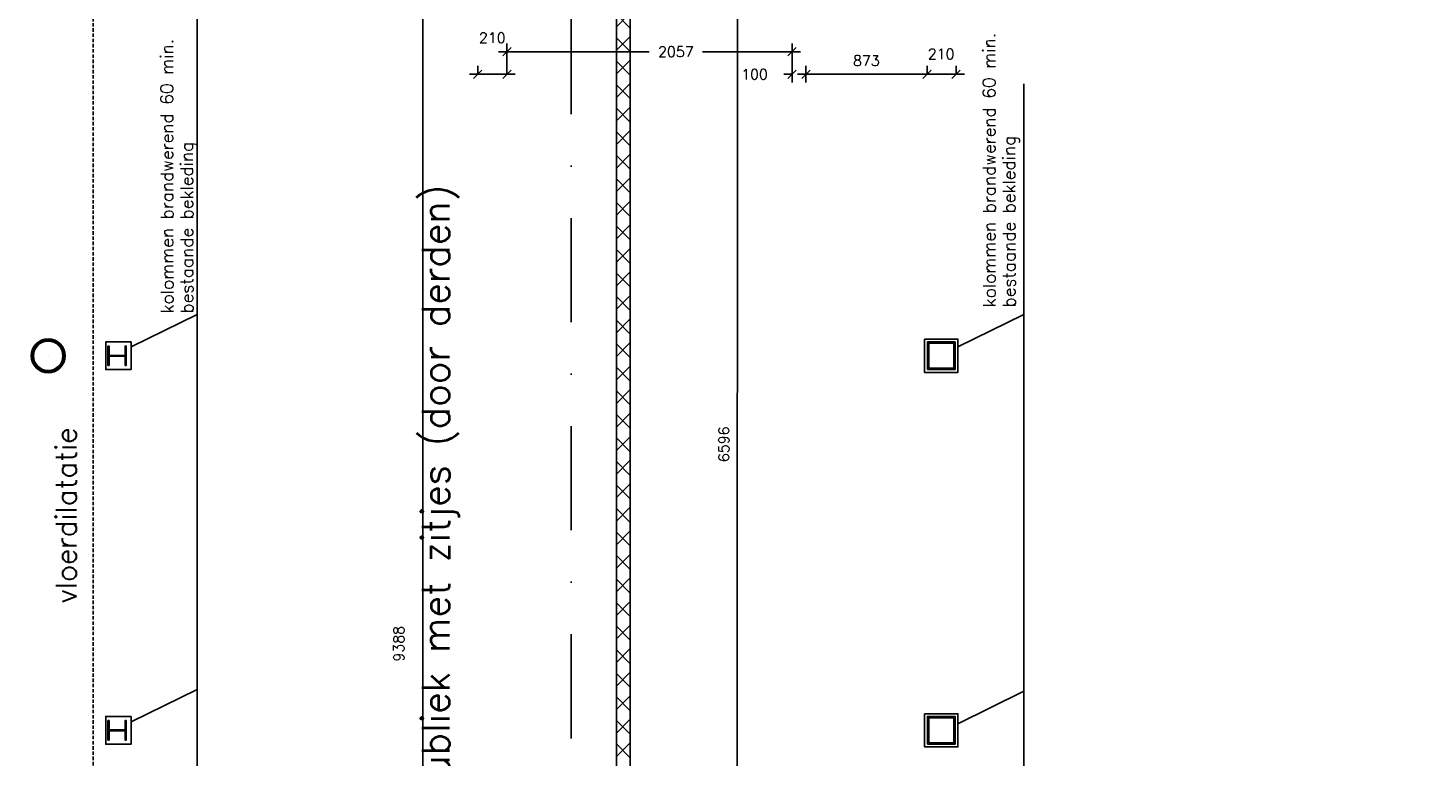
# Model space of a CAD drawing. Extents: x -29284 to 2055880, y -64816 to 121103.
# Tile 53 of 123: x 36184 to 46280, y 45055 to 50310. Entities that reach past the tile are written whole.
import ezdxf

# ---------------------------------------------------------------- set-up
doc = ezdxf.new("R2010")
doc.units = 0
doc.header["$LTSCALE"] = 50
doc.header["$MEASUREMENT"] = 0
doc.header["$PDMODE"] = 3
doc.header["$PDSIZE"] = 0.1
doc.linetypes.add('DASHDOT', pattern=[1, 0.5, -0.25, 0, -0.25])
doc.linetypes.add('HIDDENX2', pattern=[0.75, 0.5, -0.25])
doc.layers.get('0').update_dxf_attribs({"linetype": 'CONTINUOUS'})
doc.layers.get('DEFPOINTS').update_dxf_attribs({"linetype": 'CONTINUOUS'})
for name, color, linetype in [('_BESTAAND_ONGEIJZIGD', 8, 'CONTINUOUS'), ('_BESTAAND_ONGEWIJZIGD', 8, 'CONTINUOUS'), ('_BRANDCOMPART', 6, 'DASHDOT'), ('A--A22--_F123-', 9, 'CONTINUOUS'), ('A--A28--_F-2--', 7, 'CONTINUOUS'), ('A--L21--', 3, 'CONTINUOUS'), ('A--L22--_F-2--', 7, 'CONTINUOUS'), ('A--L22A1_BINNENWAND', 1, 'CONTINUOUS'), ('A--L28--', 7, 'CONTINUOUS'), ('A--L28--_F-2--', 7, 'CONTINUOUS'), ('A--L35A2_PLAFONDS', 1, 'HIDDENX2'), ('A--M$1A-_F123-', 1, 'CONTINUOUS'), ('A--T$1A-18_TEKST', 1, 'CONTINUOUS'), ('A--T$1A-25_TEKST', 2, 'CONTINUOUS'), ('A--T$1A-_F123-_25MM', 3, 'CONTINUOUS'), ('TEKST_KOZIJNMERK', 2, 'CONTINUOUS'), ('X--LR---_CP', 7, 'CONTINUOUS')]:
    doc.layers.add(name, color=color, linetype=linetype)
doc.layers.add('bruto vloeroppervlak', color=3, linetype='CONTINUOUS', plot=False)
doc.styles.add('ALFA-0_25', font='ROMANS')
doc.styles.add('B-01', font='SIMPLEX.SHX', dxfattribs={"width": 0.8, "height": 4.5})
doc.styles.add('HIEMSTRA', font='romans.shx')
doc.dimstyles.new('1op2', dxfattribs={"dimscale": 30, "dimtxt": 2.5, "dimasz": 2, "dimexe": 2, "dimexo": 0, "dimgap": 2, "dimtad": 1, "dimdec": 0, "dimzin": 0, "dimdsep": 46, "dimtxsty": 'HIEMSTRA', "dimblk1": 'OBLIQUE', "dimblk2": 'OBLIQUE', "dimsah": 1, "dimcen": -3, "dimdle": 2, "dimclrd": 2, "dimclre": 2, "dimclrt": 3, "dimadec": 0, "dimazin": 0, "dimtfac": 1, "dimtdec": 0, "dimtofl": 0, "dimtmove": 2, "dimatfit": 3, "dimldrblk": 'OBLIQUE', "dimfxl": 1, "dimtvp": 0.833333, "dimtolj": 1, "dimtzin": 0, "dimarcsym": 0})
doc.dimstyles.new('STANDARD$0', dxfattribs={"dimscale": 30, "dimtxt": 2.5, "dimasz": 2, "dimexe": 2, "dimexo": 0, "dimgap": 2, "dimtad": 1, "dimdec": 0, "dimzin": 0, "dimdsep": 46, "dimtxsty": 'ALFA-0_25', "dimblk1": 'OBLIQUE', "dimblk2": 'OBLIQUE', "dimsah": 1, "dimcen": -3, "dimdle": 2, "dimclrd": 1, "dimclre": 1, "dimclrt": 2, "dimadec": 0, "dimazin": 0, "dimtfac": 0.666667, "dimtofl": 0, "dimtmove": 2, "dimatfit": 3, "dimldrblk": 'OBLIQUE', "dimfxl": 1, "dimtvp": 0.833333, "dimtolj": 1, "dimtzin": 0, "dimarcsym": 0})

# ---------------------------------------------------------------- blocks, each defined once
blk = doc.blocks.new('*U1424')
at = {"layer": 'A--A22--_F123-', "linetype": 'Continuous'}
h = blk.add_hatch(dxfattribs=at)
h.set_pattern_fill('ALFAKRS', color=256, scale=120, style=0)
h.set_pattern_definition([(45, (-40477.05, -41446.86), (-84.85281, 84.85281), []), (135, (-40477.05, -41446.86), (-84.85281, -84.85281), [])])
h.paths.add_polyline_path([(0, 0), (-50, 0), (-50, 9160), (0, 9160), (50, 9160), (50, 0)])
at = {"layer": 'A--L22--_F-2--', "color": 2, "linetype": 'Continuous'}
for points in [[(-50, 0), (-50, 0), (-50, 9160), (0, 9160)], [(50, 0), (50, 0), (50, 9160), (0, 9160)]]:
    blk.add_lwpolyline(points, dxfattribs=at)
blk = doc.blocks.new('Q020873-')
at = {"layer": 'A--A28--_F-2--', "color": 3}
for points in [[(-75, 75), (-86, 86), (-41, 98), (-47, 113)], [(-41, 98), (-47, 113), (0, 106), (0, 122)], [(0, 106), (0, 122), (41, 98), (47, 113)], [(41, 98), (47, 113), (75, 75), (86, 86)], [(-106, 0), (-122, 0), (-98, 41), (-113, 47)], [(-98, -41), (-113, -47), (-106, 0), (-122, 0)], [(-98, 41), (-113, 47), (-75, 75), (-86, 86)], [(75, 75), (86, 86), (98, 41), (113, 47)], [(98, 41), (113, 47), (106, 0), (122, 0)], [(106, 0), (122, 0), (98, -41), (113, -47)], [(-75, -75), (-86, -86), (-98, -41), (-113, -47)], [(-41, -98), (-47, -113), (-75, -75), (-86, -86)], [(0, -106), (0, -122), (-41, -98), (-47, -113)], [(41, -98), (47, -113), (0, -106), (0, -122)], [(75, -75), (86, -86), (41, -98), (47, -113)], [(98, -41), (113, -47), (75, -75), (86, -86)]]:
    blk.add_solid(points, dxfattribs=at)
at = {"layer": 'A--L28--_F-2--', "color": 3, "linetype": 'Continuous'}
blk.add_lwpolyline([(0, 122, 1), (0, -122, 1), (0, 122), (0, 106, -1), (0, -106, -1), (0, 106)], format="xyb", close=True, dxfattribs=at)
at = {"layer": 'X--LR---_CP', "color": 4, "linetype": 'Continuous'}
blk.add_point((0, 0), dxfattribs=at)
blk = doc.blocks.new('_OBLIQUE')
at = {"color": 0, "linetype": 'ByBlock'}
blk.add_line((-0.5, -0.5), (0.5, 0.5), dxfattribs=at)
blk = doc.blocks.new('*D409')
at = {"layer": 'A--M$1A-_F123-', "color": 1, "linetype": 'Continuous', "lineweight": -2, "transparency": 16777216}
for p, q in [((39427, 49976), (39427, 50036)), ((39637, 49976), (39637, 50036)), ((39367, 49976), (39697, 49976))]:
    blk.add_line(p, q, dxfattribs=at)
at = {"layer": 'DEFPOINTS', "color": 0, "linetype": 'Continuous', "transparency": 16777216}
for p in [(39427, 49976), (39637, 49976), (39637, 49976)]:
    blk.add_point(p, dxfattribs=at)
at = {"layer": 'A--M$1A-_F123-', "color": 1, "linetype": 'Continuous', "lineweight": -2, "transparency": 16777216, "xscale": 60, "yscale": 60, "zscale": 60, "rotation": 180}
blk.add_blockref('_OBLIQUE', (39427, 49976), dxfattribs=at)
at = {"layer": 'A--M$1A-_F123-', "color": 1, "linetype": 'Continuous', "lineweight": -2, "transparency": 16777216, "xscale": 60, "yscale": 60, "zscale": 60}
blk.add_blockref('_OBLIQUE', (39637, 49976), dxfattribs=at)
at = {"layer": 'A--M$1A-_F123-', "color": 2, "linetype": 'Continuous', "transparency": 16777216, "insert": (39532, 50239), "char_height": 75, "attachment_point": 5, "style": 'ALFA-0_25'}
blk.add_mtext('\\A1;210', dxfattribs=at)
blk = doc.blocks.new('*D410')
at = {"layer": 'A--M$1A-_F123-', "color": 1, "linetype": 'Continuous', "lineweight": -2, "transparency": 16777216}
for p, q in [((39637, 49976), (39637, 50199)), ((41694, 49976), (41694, 50199)), ((39577, 50139), (40664, 50139)), ((41754, 50139), (41048, 50139))]:
    blk.add_line(p, q, dxfattribs=at)
at = {"layer": 'DEFPOINTS', "color": 0, "linetype": 'Continuous', "transparency": 16777216}
for p in [(41694, 50139), (39637, 49976), (41694, 49976)]:
    blk.add_point(p, dxfattribs=at)
at = {"layer": 'A--M$1A-_F123-', "color": 1, "linetype": 'Continuous', "lineweight": -2, "transparency": 16777216, "xscale": 60, "yscale": 60, "zscale": 60, "rotation": 180}
blk.add_blockref('_OBLIQUE', (39637, 50139), dxfattribs=at)
at = {"layer": 'A--M$1A-_F123-', "color": 1, "linetype": 'Continuous', "lineweight": -2, "transparency": 16777216, "xscale": 60, "yscale": 60, "zscale": 60}
blk.add_blockref('_OBLIQUE', (41694, 50139), dxfattribs=at)
at = {"layer": 'A--M$1A-_F123-', "color": 2, "linetype": 'Continuous', "transparency": 16777216, "insert": (40856, 50139), "char_height": 75, "attachment_point": 5, "style": 'ALFA-0_25'}
blk.add_mtext('\\A1;2057', dxfattribs=at)
blk = doc.blocks.new('*D411')
at = {"layer": 'A--M$1A-_F123-', "color": 1, "linetype": 'Continuous', "lineweight": -2, "transparency": 16777216}
for p, q in [((41694, 49976), (41634, 49976)), ((41694, 49976), (41694, 49916)), ((41794, 49976), (41794, 49916)), ((41794, 49976), (41854, 49976))]:
    blk.add_line(p, q, dxfattribs=at)
at = {"layer": 'DEFPOINTS', "color": 0, "linetype": 'Continuous', "transparency": 16777216}
for p in [(41694, 49976), (41794, 49976), (41794, 49976)]:
    blk.add_point(p, dxfattribs=at)
at = {"layer": 'A--M$1A-_F123-', "color": 1, "linetype": 'Continuous', "lineweight": -2, "transparency": 16777216, "xscale": 60, "yscale": 60, "zscale": 60}
blk.add_blockref('_OBLIQUE', (41694, 49976), dxfattribs=at)
at = {"layer": 'A--M$1A-_F123-', "color": 1, "linetype": 'Continuous', "lineweight": -2, "transparency": 16777216, "xscale": 60, "yscale": 60, "zscale": 60, "rotation": 180}
blk.add_blockref('_OBLIQUE', (41794, 49976), dxfattribs=at)
at = {"layer": 'A--M$1A-_F123-', "color": 2, "linetype": 'Continuous', "transparency": 16777216, "insert": (41423, 49976), "char_height": 75, "attachment_point": 5, "style": 'ALFA-0_25'}
blk.add_mtext('\\A1;100', dxfattribs=at)
blk = doc.blocks.new('*D412')
at = {"layer": 'A--M$1A-_F123-', "color": 1, "linetype": 'Continuous', "lineweight": -2, "transparency": 16777216}
for p, q in [((41794, 49976), (41794, 50036)), ((42667, 49976), (42667, 50036)), ((41734, 49976), (42727, 49976))]:
    blk.add_line(p, q, dxfattribs=at)
at = {"layer": 'DEFPOINTS', "color": 0, "linetype": 'Continuous', "transparency": 16777216}
for p in [(41794, 49976), (42667, 49976), (42667, 49976)]:
    blk.add_point(p, dxfattribs=at)
at = {"layer": 'A--M$1A-_F123-', "color": 1, "linetype": 'Continuous', "lineweight": -2, "transparency": 16777216, "xscale": 60, "yscale": 60, "zscale": 60, "rotation": 180}
blk.add_blockref('_OBLIQUE', (41794, 49976), dxfattribs=at)
at = {"layer": 'A--M$1A-_F123-', "color": 1, "linetype": 'Continuous', "lineweight": -2, "transparency": 16777216, "xscale": 60, "yscale": 60, "zscale": 60}
blk.add_blockref('_OBLIQUE', (42667, 49976), dxfattribs=at)
at = {"layer": 'A--M$1A-_F123-', "color": 2, "linetype": 'Continuous', "transparency": 16777216, "insert": (42230, 50074), "char_height": 75, "attachment_point": 5, "style": 'ALFA-0_25'}
blk.add_mtext('\\A1;873', dxfattribs=at)
blk = doc.blocks.new('*D413')
at = {"layer": 'A--M$1A-_F123-', "color": 1, "linetype": 'Continuous', "lineweight": -2, "transparency": 16777216}
for p, q in [((42667, 49976), (42667, 50036)), ((42877, 49976), (42877, 50036)), ((42607, 49976), (42937, 49976))]:
    blk.add_line(p, q, dxfattribs=at)
at = {"layer": 'DEFPOINTS', "color": 0, "linetype": 'Continuous', "transparency": 16777216}
for p in [(42667, 49976), (42877, 49976), (42877, 49976)]:
    blk.add_point(p, dxfattribs=at)
at = {"layer": 'A--M$1A-_F123-', "color": 1, "linetype": 'Continuous', "lineweight": -2, "transparency": 16777216, "xscale": 60, "yscale": 60, "zscale": 60, "rotation": 180}
blk.add_blockref('_OBLIQUE', (42667, 49976), dxfattribs=at)
at = {"layer": 'A--M$1A-_F123-', "color": 1, "linetype": 'Continuous', "lineweight": -2, "transparency": 16777216, "xscale": 60, "yscale": 60, "zscale": 60}
blk.add_blockref('_OBLIQUE', (42877, 49976), dxfattribs=at)
at = {"layer": 'A--M$1A-_F123-', "color": 2, "linetype": 'Continuous', "transparency": 16777216, "insert": (42769, 50122), "char_height": 75, "attachment_point": 5, "style": 'ALFA-0_25'}
blk.add_mtext('\\A1;210', dxfattribs=at)
blk = doc.blocks.new('*D417')
at = {"layer": 'A--M$1A-_F123-', "color": 1, "linetype": 'Continuous', "lineweight": -2, "transparency": 16777216}
for p, q in [((39032, 50607), (38972, 50607)), ((39032, 50667), (39032, 41159)), ((39032, 41219), (38972, 41219))]:
    blk.add_line(p, q, dxfattribs=at)
at = {"layer": 'DEFPOINTS', "color": 0, "linetype": 'Continuous', "transparency": 16777216}
for p in [(39032, 50607), (39032, 41219), (39032, 41219)]:
    blk.add_point(p, dxfattribs=at)
at = {"layer": 'A--M$1A-_F123-', "color": 1, "linetype": 'Continuous', "lineweight": -2, "transparency": 16777216, "xscale": 60, "yscale": 60, "zscale": 60}
for p, rotation in [((39032, 50607), 90), ((39032, 41219), 270)]:
    blk.add_blockref('_OBLIQUE', p, dxfattribs=dict(at, rotation=rotation))
at = {"layer": 'A--M$1A-_F123-', "color": 2, "linetype": 'Continuous', "transparency": 16777216, "insert": (38858, 45871), "char_height": 75, "attachment_point": 5, "rotation": 90, "style": 'ALFA-0_25'}
blk.add_mtext('\\A1;9388', dxfattribs=at)
blk = doc.blocks.new('*D753')
at = {"layer": 'A--M$1A-_F123-', "color": 1, "linetype": 'Continuous', "lineweight": -2, "transparency": 16777216}
for p, q in [((60767, 47887), (60767, 51007)), ((43190, 50947), (60827, 50947)), ((60442, 47947), (60827, 47947))]:
    blk.add_line(p, q, dxfattribs=at)
at = {"layer": 'DEFPOINTS', "color": 0, "linetype": 'Continuous', "transparency": 16777216}
for p in [(43190, 50947), (60767, 50947), (60442, 47947)]:
    blk.add_point(p, dxfattribs=at)
at = {"layer": 'A--M$1A-_F123-', "color": 1, "linetype": 'Continuous', "lineweight": -2, "transparency": 16777216, "xscale": 60, "yscale": 60, "zscale": 60}
for p, rotation in [((60767, 50947), 90), ((60767, 47947), 270)]:
    blk.add_blockref('_OBLIQUE', p, dxfattribs=dict(at, rotation=rotation))
at = {"layer": 'A--M$1A-_F123-', "color": 2, "linetype": 'Continuous', "transparency": 16777216, "insert": (60669, 49447), "char_height": 75, "attachment_point": 5, "rotation": 90, "style": 'ALFA-0_25'}
blk.add_mtext('\\A1;3000', dxfattribs=at)
blk = doc.blocks.new('*D1619')
at = {"layer": 'bruto vloeroppervlak', "color": 2, "linetype": 'Continuous', "lineweight": -2, "transparency": 16777216}
for p, q in [((40666, 50607), (41360, 50607)), ((41300, 50667), (41298, 43951)), ((40664, 44011), (41358, 44011))]:
    blk.add_line(p, q, dxfattribs=at)
at = {"layer": 'DEFPOINTS', "color": 0, "linetype": 'Continuous', "transparency": 16777216}
for p in [(40666, 50607), (40664, 44011), (41298, 44011)]:
    blk.add_point(p, dxfattribs=at)
at = {"layer": 'bruto vloeroppervlak', "color": 2, "linetype": 'Continuous', "lineweight": -2, "transparency": 16777216, "xscale": 60, "yscale": 60, "zscale": 60}
for p, rotation in [((41300, 50607), 89.98509759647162), ((41298, 44011), 269.9850975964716)]:
    blk.add_blockref('_OBLIQUE', p, dxfattribs=dict(at, rotation=rotation))
at = {"layer": 'bruto vloeroppervlak', "color": 3, "linetype": 'Continuous', "transparency": 16777216, "insert": (41202, 47309), "char_height": 75, "attachment_point": 5, "rotation": 89.9851, "style": 'HIEMSTRA'}
blk.add_mtext('\\A1;6596', dxfattribs=at)

msp = doc.modelspace()

# ---------------------------------------------------------------- linework, layer by layer
at = {"layer": '_BESTAAND_ONGEIJZIGD', "linetype": 'Continuous'}
for points in [[(36759.5, 47876.9), (36759.5, 48016.9), (36768, 48016.9), (36768, 47949.6), (36884, 47949.6), (36884, 48016.9), (36892.5, 48016.9), (36892.5, 47876.9), (36884, 47876.9), (36884, 47944.1), (36768, 47944.1), (36768, 47876.9)], [(36759.5, 47876.9), (36759.5, 48016.9), (36768, 48016.9), (36768, 47949.6), (36884, 47949.6), (36884, 48016.9), (36892.5, 48016.9), (36892.5, 47876.9), (36884, 47876.9), (36884, 47944.1), (36768, 47944.1), (36768, 47876.9)], [(42669.4, 47846.9), (42869.4, 47846.9), (42869.4, 48046.9), (42669.4, 48046.9)], [(42669.4, 47846.9), (42869.4, 47846.9), (42869.4, 48046.9), (42669.4, 48046.9)], [(42679.4, 47856.9), (42859.4, 47856.9), (42859.4, 48036.9), (42679.4, 48036.9)], [(42679.4, 47856.9), (42859.4, 47856.9), (42859.4, 48036.9), (42679.4, 48036.9)], [(42669.4, 45146.9), (42869.4, 45146.9), (42869.4, 45346.9), (42669.4, 45346.9)], [(42669.4, 45146.9), (42869.4, 45146.9), (42869.4, 45346.9), (42669.4, 45346.9)], [(42679.4, 45156.9), (42859.4, 45156.9), (42859.4, 45336.9), (42679.4, 45336.9)], [(42679.4, 45156.9), (42859.4, 45156.9), (42859.4, 45336.9), (42679.4, 45336.9)], [(36759.5, 45176.9), (36759.5, 45316.9), (36768, 45316.9), (36768, 45249.6), (36884, 45249.6), (36884, 45316.9), (36892.5, 45316.9), (36892.5, 45176.9), (36884, 45176.9), (36884, 45244.1), (36768, 45244.1), (36768, 45176.9)], [(36759.5, 45176.9), (36759.5, 45316.9), (36768, 45316.9), (36768, 45249.6), (36884, 45249.6), (36884, 45316.9), (36892.5, 45316.9), (36892.5, 45176.9), (36884, 45176.9), (36884, 45244.1), (36768, 45244.1), (36768, 45176.9)]]:
    msp.add_lwpolyline(points, close=True, dxfattribs=at)
at = {"layer": '_BESTAAND_ONGEWIJZIGD', "linetype": 'Continuous'}
for points in [[(42669.4, 47847), (42869.4, 47847), (42869.4, 48047), (42669.4, 48047)], [(42669.4, 47847), (42869.4, 47847), (42869.4, 48047), (42669.4, 48047)], [(42679.4, 47857), (42859.4, 47857), (42859.4, 48037), (42679.4, 48037)], [(42679.4, 47857), (42859.4, 47857), (42859.4, 48037), (42679.4, 48037)], [(42669.4, 45147), (42869.4, 45147), (42869.4, 45347), (42669.4, 45347)], [(42669.4, 45147), (42869.4, 45147), (42869.4, 45347), (42669.4, 45347)], [(42679.4, 45157), (42859.4, 45157), (42859.4, 45337), (42679.4, 45337)], [(42679.4, 45157), (42859.4, 45157), (42859.4, 45337), (42679.4, 45337)]]:
    msp.add_lwpolyline(points, close=True, dxfattribs=at)
at = {"layer": '_BRANDCOMPART', "ltscale": 30}
msp.add_lwpolyline([(39064.6, 56954.9), (39064.6, 50439.5), (40100.1, 50439.5), (40100.1, 44298.2), (43011.6, 44298.2), (43011.6, 42646.9), (48177.3, 42646.9), (48177.3, 39595.6), (49177.6, 39595.6), (49177.6, 27821.9)], dxfattribs=at)
at = {"layer": 'A--L21--', "linetype": 'Continuous'}
for points in [[(36927, 48046.9), (36744.5, 48046.9), (36744.5, 47846.9), (36927, 47846.9)], [(36927, 48046.9), (36744.5, 48046.9), (36744.5, 47846.9), (36927, 47846.9)], [(36927, 45346.9), (36744.5, 45346.9), (36744.5, 45146.9), (36927, 45146.9)], [(36927, 45346.9), (36744.5, 45346.9), (36744.5, 45146.9), (36927, 45146.9)]]:
    msp.add_lwpolyline(points, close=True, dxfattribs=at)
at = {"layer": 'A--L21--'}
msp.add_lwpolyline([(42669.4, 45146.9), (42869.4, 45146.9), (42869.4, 45346.9), (42669.4, 45346.9)], close=True, dxfattribs=at)
at = {"layer": 'A--L22A1_BINNENWAND'}
for points in [[(42649.4, 48067), (42889.4, 48067), (42889.4, 47827), (42649.4, 47827)], [(42649.4, 45366.9), (42889.4, 45366.9), (42889.4, 45127), (42649.4, 45127)]]:
    msp.add_lwpolyline(points, close=True, dxfattribs=at)
at = {"layer": 'A--L35A2_PLAFONDS'}
msp.add_lwpolyline([(35586.8, 72808), (30995.3, 50267.6), (32170.2, 50267.6, -0.1508341), (33241.7, 40007.3), (36654.5, 40007.3), (36654.5, 57571.9, -0.3435825), (38654.6, 60311.8), (38654.9, 65437.6), (36637.5, 65007.7), (36637.5, 72593.9)], format="xyb", close=True, dxfattribs=at)
at = {"layer": 'TEKST_KOZIJNMERK'}
for p, q in [((37403.2, 42932.8), (37403.2, 55860.2)), ((43365.6, 42932.8), (43365.6, 49907.7)), ((36927, 48011.7), (37403.2, 48245.3)), ((42889.4, 48011.7), (43365.6, 48245.3)), ((36927, 45308.6), (37403.2, 45542.2)), ((42889.4, 45294.7), (43365.6, 45528.3))]:
    msp.add_line(p, q, dxfattribs=at)

# ---------------------------------------------------------------- block references
at = {"layer": 'A--L21--', "linetype": 'Continuous'}
msp.add_blockref('*U1424', (40477, 41446.9), dxfattribs=at)
at = {"layer": 'A--L28--'}
msp.add_blockref('Q020873-', (36329.5, 47946.9), dxfattribs=at)

# ---------------------------------------------------------------- texts
at = {"layer": 'A--T$1A-18_TEKST', "style": 'HIEMSTRA'}
for s, p in [('kolommen brandwerend 60 min.', (37232.3, 48252.2)), ('kolommen brandwerend 60 min.', (43162.2, 48296)), ('bestaande bekleding', (43304.8, 48296)), ('bestaande bekleding', (37375, 48252.2))]:
    msp.add_text(s, height=90, rotation=90.07785, dxfattribs=at).set_placement(p)
at = {"layer": 'A--T$1A-25_TEKST', "style": 'B-01'}
msp.add_text('vloerdilatatie', height=150, rotation=90, dxfattribs=at).set_placement((36533.5, 46162.5))
at = {"layer": 'A--T$1A-_F123-_25MM', "style": 'ALFA-0_25'}
msp.add_text('wachtruimte publiek met zitjes (door derden)', height=200, rotation=90, dxfattribs=at).set_placement((39223.9, 42976.4))

# ---------------------------------------------------------------- dimensions: what is measured, and where the dimension line sits
at = {"layer": 'A--M$1A-_F123-', "color": 2, "linetype": 'Continuous'}
dim = msp.add_linear_dim(base=(60766.8, 50946.9), p1=(60442.3, 47946.9), p2=(43189.7, 50946.9), angle=90, dimstyle='STANDARD$0', dxfattribs=at)
dim.commit()
dim.dimension.update_dxf_attribs({"geometry": '*D753', "text_midpoint": (60669.3, 49446.9)})
at = {"layer": 'A--M$1A-_F123-', "linetype": 'Continuous'}
dim = msp.add_linear_dim(base=(39032.1, 41218.9), p1=(39032.1, 50606.9), p2=(39032.1, 41218.9), angle=90, dimstyle='STANDARD$0', dxfattribs=at)
dim.commit()
dim.dimension.update_dxf_attribs({"geometry": '*D417', "text_midpoint": (38858.2, 45870.8), "dimtype": 160})
for base, p1, p2, picture, middle in [((39637, 49976), (39427, 49976), (39637, 49976), '*D409', (39532, 50238.5)), ((42667, 49976), (41793.6, 49976), (42667, 49976), '*D412', (42230.3, 50073.5))]:
    dim = msp.add_linear_dim(base=base, p1=p1, p2=p2, dimstyle='STANDARD$0', dxfattribs=at)
    dim.commit()
    dim.dimension.update_dxf_attribs({"geometry": picture, "text_midpoint": middle})
for base, p1, p2, picture, middle in [((41693.6, 50138.5), (39637, 49976), (41693.6, 49976), '*D410', (40855.7, 50138.5)), ((42877, 49976), (42667, 49976), (42877, 49976), '*D413', (42769.5, 50122.4)), ((41793.6, 49976), (41693.6, 49976), (41793.6, 49976), '*D411', (41422.5, 49976))]:
    dim = msp.add_linear_dim(base=base, p1=p1, p2=p2, dimstyle='STANDARD$0', dxfattribs=at)
    dim.commit()
    dim.dimension.update_dxf_attribs({"geometry": picture, "text_midpoint": middle, "dimtype": 160})
at = {"layer": 'bruto vloeroppervlak', "linetype": 'Continuous'}
dim = msp.add_aligned_dim(p1=(40666.1, 50606.9), p2=(40664.4, 44011.1), distance=633.9, dimstyle='1op2', dxfattribs=at)
dim.commit()
dim.dimension.update_dxf_attribs({"geometry": '*D1619', "text_midpoint": (41201.6, 47308.9)})

doc.saveas('drawing.dxf')
